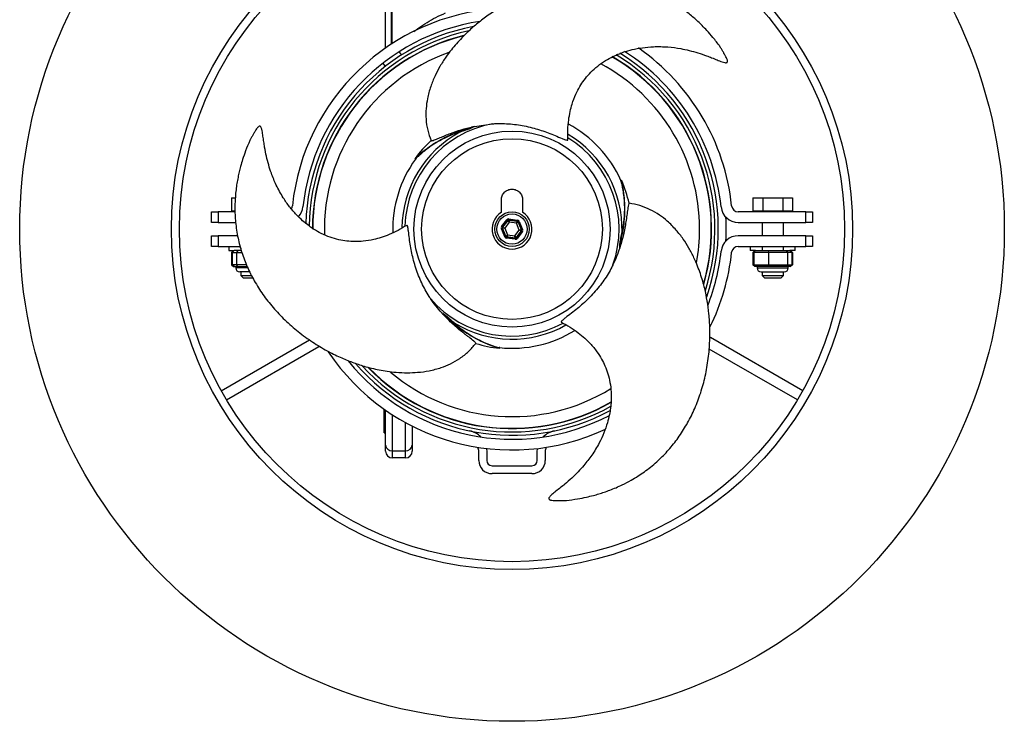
# Model space of a CAD drawing. Extents: x 340 to 710, y 2206 to 2669.
# Tile 1 of 4: x 340 to 710, y 2206 to 2470. Entities that reach past the tile are written whole.
import ezdxf

# ---------------------------------------------------------------- set-up
doc = ezdxf.new("R2010")
doc.units = 0
doc.header["$LTSCALE"] = 5
doc.layers.get('0').update_dxf_attribs({"linetype": 'CONTINUOUS'})

msp = doc.modelspace()

# ---------------------------------------------------------------- linework, layer by layer
at = {"color": 7, "linetype": 'CONTINUOUS'}
for p, q in [((477.15, 2459.07), (477.15, 2474.51)), ((479.35, 2460.56), (479.35, 2474.51)), ((479.65, 2460.75), (479.65, 2474.51)), ((483.11, 2456.44), (482.3, 2457.7)), ((476.07, 2453.31), (476.99, 2452.12)), ((510.57, 2429.61), (517.32, 2430.58)), ((419.18, 2402.81), (419.18, 2397.91)), ((419.18, 2402.81), (420.67, 2402.81)), ((615.1, 2402.81), (615.1, 2397.91)), ((615.1, 2402.81), (618.85, 2402.81)), ((618.85, 2402.81), (618.85, 2397.91)), ((618.85, 2402.81), (626.36, 2402.81)), ((626.36, 2402.81), (626.36, 2397.91)), ((626.36, 2402.81), (630.11, 2402.81)), ((630.11, 2402.81), (630.11, 2397.91)), ((419.18, 2397.91), (420.56, 2397.91)), ((615.1, 2397.91), (618.85, 2397.91)), ((616.81, 2397.91), (616.81, 2397.51)), ((618.85, 2397.91), (626.36, 2397.91)), ((626.36, 2397.91), (630.11, 2397.91)), ((628.41, 2397.51), (628.41, 2397.91)), ((411.69, 2393.51), (411.69, 2397.51)), ((411.69, 2397.51), (414.19, 2397.51)), ((414.19, 2397.51), (414.19, 2393.51)), ((420.56, 2397.51), (414.19, 2397.51)), ((520.76, 2391.92), (522.75, 2394.53)), ((523.07, 2394.28), (521.07, 2391.68)), ((521.13, 2391.67), (523.09, 2394.23)), ((523.09, 2394.23), (523.07, 2394.28)), ((526.69, 2394.01), (523.44, 2394.44)), ((523.44, 2394.44), (523.46, 2394.38)), ((523.46, 2394.38), (526.66, 2393.97)), ((523.49, 2394.83), (526.75, 2394.41)), ((526.66, 2393.97), (526.69, 2394.01)), ((527.38, 2393.92), (528.64, 2390.89)), ((635.11, 2397.51), (609.67, 2397.51)), ((635.11, 2393.51), (635.11, 2397.51)), ((635.11, 2397.51), (637.61, 2397.51)), ((637.61, 2397.51), (637.61, 2393.51)), ((414.19, 2393.51), (411.69, 2393.51)), ((414.19, 2393.51), (420.79, 2393.51)), ((521.91, 2388.1), (520.65, 2391.13)), ((521.02, 2391.28), (522.28, 2388.25)), ((521.08, 2391.27), (521.02, 2391.28)), ((521.07, 2391.68), (521.13, 2391.67)), ((522.32, 2388.29), (521.08, 2391.27)), ((523.59, 2393.56), (521.9, 2391.37)), ((521.9, 2391.37), (522.97, 2388.81)), ((526.33, 2393.2), (523.59, 2393.56)), ((525.71, 2388.46), (527.39, 2390.65)), ((528.16, 2390.35), (526.2, 2387.79)), ((526.22, 2387.73), (528.22, 2390.34)), ((527.39, 2390.65), (526.33, 2393.2)), ((527.01, 2393.77), (526.98, 2393.72)), ((526.98, 2393.72), (528.21, 2390.74)), ((528.27, 2390.74), (527.01, 2393.77)), ((528.22, 2390.34), (528.16, 2390.35)), ((528.21, 2390.74), (528.27, 2390.74)), ((609.67, 2393.51), (635.11, 2393.51)), ((618.61, 2393.51), (618.61, 2388.51)), ((626.61, 2388.51), (626.61, 2393.51)), ((637.61, 2393.51), (635.11, 2393.51)), ((411.69, 2384.51), (411.69, 2388.51)), ((411.69, 2388.51), (414.19, 2388.51)), ((414.19, 2388.51), (414.19, 2384.51)), ((421.54, 2388.51), (414.19, 2388.51)), ((522.28, 2388.25), (522.32, 2388.29)), ((525.8, 2387.18), (522.55, 2387.61)), ((522.63, 2388.05), (522.6, 2388.01)), ((522.6, 2388.01), (525.85, 2387.58)), ((525.83, 2387.63), (522.63, 2388.05)), ((522.97, 2388.81), (525.71, 2388.46)), ((525.85, 2387.58), (525.83, 2387.63)), ((526.2, 2387.79), (526.22, 2387.73)), ((528.54, 2390.1), (526.54, 2387.49)), ((635.11, 2388.51), (609.67, 2388.51)), ((635.11, 2384.51), (635.11, 2388.51)), ((635.11, 2388.51), (637.61, 2388.51)), ((637.61, 2388.51), (637.61, 2384.51)), ((414.19, 2384.51), (411.69, 2384.51)), ((414.19, 2384.51), (422.53, 2384.51)), ((418.19, 2384.51), (418.19, 2382.91)), ((420.02, 2382.91), (419.28, 2382.26)), ((420.27, 2382.91), (419.55, 2382.26)), ((421.65, 2382.91), (420.27, 2382.91)), ((421.65, 2382.91), (421.09, 2382.26)), ((422.95, 2382.91), (421.65, 2382.91)), ((422.69, 2383.91), (422.69, 2382.91)), ((609.67, 2384.51), (635.11, 2384.51)), ((614.11, 2384.51), (614.11, 2382.91)), ((615.2, 2382.26), (615.94, 2382.91)), ((615.47, 2382.26), (616.19, 2382.91)), ((616.19, 2382.91), (621.22, 2382.91)), ((618.61, 2384.51), (618.61, 2382.91)), ((621.07, 2382.26), (621.22, 2382.91)), ((621.22, 2382.91), (627.64, 2382.91)), ((626.61, 2382.91), (626.61, 2384.51)), ((627.64, 2382.91), (628.2, 2382.26)), ((627.64, 2382.91), (629.03, 2382.91)), ((629.03, 2382.91), (629.74, 2382.26)), ((629.27, 2382.91), (630.01, 2382.26)), ((631.11, 2382.91), (631.11, 2384.51)), ((637.61, 2384.51), (635.11, 2384.51)), ((419.28, 2382.26), (419.28, 2377.56)), ((419.28, 2382.26), (419.55, 2382.26)), ((419.55, 2382.26), (419.55, 2377.56)), ((419.55, 2382.26), (421.09, 2382.26)), ((421.09, 2382.26), (421.09, 2377.56)), ((421.09, 2382.26), (423.12, 2382.26)), ((615.47, 2382.26), (615.2, 2382.26)), ((615.2, 2382.26), (615.2, 2377.56)), ((621.07, 2382.26), (615.47, 2382.26)), ((615.47, 2382.26), (615.47, 2377.56)), ((621.07, 2382.26), (621.07, 2377.56)), ((628.2, 2382.26), (621.07, 2382.26)), ((628.2, 2382.26), (628.2, 2377.56)), ((629.74, 2382.26), (628.2, 2382.26)), ((629.74, 2382.26), (629.74, 2377.56)), ((630.01, 2382.26), (629.74, 2382.26)), ((630.01, 2382.26), (630.01, 2377.56)), ((419.55, 2377.56), (419.28, 2377.56)), ((419.28, 2377.56), (420.02, 2376.91)), ((421.09, 2377.56), (419.55, 2377.56)), ((420.27, 2376.91), (419.55, 2377.56)), ((420.02, 2376.91), (420.27, 2376.91)), ((420.27, 2376.91), (420.96, 2376.91)), ((420.84, 2376.91), (420.84, 2376.41)), ((420.96, 2376.91), (421.65, 2376.91)), ((424.9, 2377.56), (421.09, 2377.56)), ((421.65, 2376.91), (421.09, 2377.56)), ((421.65, 2376.91), (424.86, 2376.91)), ((424.86, 2376.91), (425.15, 2376.91)), ((615.2, 2377.56), (615.47, 2377.56)), ((615.94, 2376.91), (615.2, 2377.56)), ((615.47, 2377.56), (621.07, 2377.56)), ((615.47, 2377.56), (616.19, 2376.91)), ((616.19, 2376.91), (615.94, 2376.91)), ((618.7, 2376.91), (616.19, 2376.91)), ((616.76, 2376.91), (616.76, 2376.41)), ((621.22, 2376.91), (618.7, 2376.91)), ((621.07, 2377.56), (628.2, 2377.56)), ((621.22, 2376.91), (621.07, 2377.56)), ((624.43, 2376.91), (621.22, 2376.91)), ((627.64, 2376.91), (624.43, 2376.91)), ((627.64, 2376.91), (628.2, 2377.56)), ((628.33, 2376.91), (627.64, 2376.91)), ((628.2, 2377.56), (629.74, 2377.56)), ((629.03, 2376.91), (628.33, 2376.91)), ((628.46, 2376.41), (628.46, 2376.91)), ((629.03, 2376.91), (629.74, 2377.56)), ((629.27, 2376.91), (629.03, 2376.91)), ((630.01, 2377.56), (629.27, 2376.91)), ((629.74, 2377.56), (630.01, 2377.56)), ((422.69, 2374.91), (422.69, 2373.51)), ((422.69, 2373.51), (423.69, 2372.51)), ((618.61, 2374.91), (618.61, 2373.51)), ((618.61, 2373.51), (619.61, 2372.51)), ((625.61, 2372.51), (626.61, 2373.51)), ((626.61, 2373.51), (626.61, 2374.91)), ((633.89, 2330.25), (599.18, 2350.29)), ((415.41, 2330.25), (448.57, 2349.39)), ((417.41, 2326.78), (452.12, 2346.82)), ((631.89, 2326.78), (598.72, 2345.93)), ((476.65, 2317.46), (476.65, 2323.3)), ((477.15, 2309.85), (477.15, 2322.94)), ((479.65, 2321.27), (479.65, 2307.69)), ((476.65, 2314.46), (476.65, 2317.46)), ((476.65, 2317.46), (477.15, 2317.46)), ((484.65, 2307.69), (484.65, 2318.28)), ((487.15, 2316.96), (487.15, 2309.85)), ((476.65, 2314.46), (477.15, 2314.46)), ((477.15, 2307.51), (477.15, 2309.85)), ((487.15, 2309.85), (487.15, 2307.51)), ((479.65, 2307.69), (484.65, 2307.69)), ((479.65, 2307.69), (479.65, 2305.01)), ((484.65, 2305.01), (484.65, 2307.69)), ((512.15, 2304.09), (512.15, 2307.32)), ((515.05, 2308.57), (515.15, 2307.32)), ((515.15, 2307.32), (515.15, 2304.09)), ((534.15, 2307.32), (534.24, 2308.57)), ((534.15, 2304.09), (534.15, 2307.32)), ((537.15, 2307.32), (537.15, 2304.09)), ((484.65, 2305.01), (479.65, 2305.01)), ((517.15, 2302.09), (532.15, 2302.09)), ((532.15, 2299.09), (517.15, 2299.09))]:
    msp.add_line(p, q, dxfattribs=at)
at = {"color": 7, "linetype": 'CONTINUOUS', "flags": 128}
for points in [[(522.75, 2394.53), (522.81, 2394.48), (522.87, 2394.43), (522.93, 2394.39), (522.97, 2394.36), (523.01, 2394.33), (523.04, 2394.3), (523.06, 2394.29), (523.07, 2394.28)], [(523.59, 2393.56), (523.49, 2393.69), (523.4, 2393.82), (523.31, 2393.93), (523.24, 2394.03), (523.18, 2394.11), (523.13, 2394.18), (523.1, 2394.22), (523.09, 2394.23)], [(523.44, 2394.44), (523.44, 2394.45), (523.44, 2394.47), (523.45, 2394.51), (523.45, 2394.56), (523.46, 2394.62), (523.47, 2394.68), (523.48, 2394.76), (523.49, 2394.83)], [(523.46, 2394.38), (523.46, 2394.37), (523.47, 2394.32), (523.48, 2394.24), (523.5, 2394.14), (523.52, 2394.01), (523.54, 2393.87), (523.56, 2393.72), (523.59, 2393.56)], [(526.33, 2393.2), (526.39, 2393.35), (526.45, 2393.49), (526.51, 2393.62), (526.56, 2393.74), (526.6, 2393.83), (526.63, 2393.91), (526.65, 2393.95), (526.66, 2393.97)], [(526.69, 2394.01), (526.69, 2394.02), (526.7, 2394.04), (526.7, 2394.08), (526.71, 2394.13), (526.72, 2394.19), (526.73, 2394.26), (526.74, 2394.33), (526.75, 2394.41)], [(527.01, 2393.77), (527.02, 2393.77), (527.04, 2393.78), (527.08, 2393.8), (527.12, 2393.81), (527.18, 2393.84), (527.24, 2393.86), (527.31, 2393.89), (527.38, 2393.92)], [(520.65, 2391.13), (520.72, 2391.16), (520.79, 2391.19), (520.86, 2391.21), (520.91, 2391.23), (520.96, 2391.25), (520.99, 2391.27), (521.01, 2391.28), (521.02, 2391.28)], [(520.76, 2391.92), (520.82, 2391.87), (520.88, 2391.83), (520.93, 2391.79), (520.98, 2391.75), (521.02, 2391.72), (521.05, 2391.7), (521.07, 2391.68), (521.07, 2391.68)], [(521.9, 2391.37), (521.75, 2391.35), (521.59, 2391.33), (521.45, 2391.32), (521.32, 2391.3), (521.22, 2391.29), (521.14, 2391.28), (521.1, 2391.28), (521.08, 2391.27)], [(521.13, 2391.67), (521.15, 2391.66), (521.19, 2391.65), (521.26, 2391.62), (521.36, 2391.58), (521.48, 2391.53), (521.61, 2391.48), (521.76, 2391.43), (521.9, 2391.37)], [(526.98, 2393.72), (526.96, 2393.71), (526.92, 2393.68), (526.86, 2393.63), (526.78, 2393.57), (526.68, 2393.49), (526.57, 2393.4), (526.45, 2393.3), (526.33, 2393.2)], [(527.39, 2390.65), (527.55, 2390.67), (527.7, 2390.69), (527.84, 2390.7), (527.97, 2390.72), (528.07, 2390.73), (528.15, 2390.74), (528.2, 2390.74), (528.21, 2390.74)], [(528.16, 2390.35), (528.15, 2390.35), (528.1, 2390.37), (528.03, 2390.4), (527.93, 2390.44), (527.81, 2390.48), (527.68, 2390.54), (527.54, 2390.59), (527.39, 2390.65)], [(528.22, 2390.34), (528.23, 2390.34), (528.24, 2390.32), (528.27, 2390.3), (528.31, 2390.27), (528.36, 2390.23), (528.42, 2390.19), (528.48, 2390.14), (528.54, 2390.1)], [(528.27, 2390.74), (528.28, 2390.74), (528.3, 2390.75), (528.34, 2390.76), (528.38, 2390.78), (528.44, 2390.81), (528.5, 2390.83), (528.57, 2390.86), (528.64, 2390.89)], [(521.91, 2388.1), (521.98, 2388.13), (522.05, 2388.15), (522.11, 2388.18), (522.17, 2388.2), (522.22, 2388.22), (522.25, 2388.24), (522.27, 2388.25), (522.28, 2388.25)], [(522.32, 2388.29), (522.33, 2388.31), (522.37, 2388.34), (522.43, 2388.38), (522.51, 2388.45), (522.61, 2388.53), (522.72, 2388.62), (522.84, 2388.71), (522.97, 2388.81)], [(522.55, 2387.61), (522.56, 2387.69), (522.57, 2387.76), (522.57, 2387.83), (522.58, 2387.89), (522.59, 2387.94), (522.59, 2387.97), (522.6, 2388), (522.6, 2388.01)], [(522.97, 2388.81), (522.9, 2388.67), (522.84, 2388.53), (522.78, 2388.39), (522.73, 2388.28), (522.69, 2388.18), (522.66, 2388.11), (522.64, 2388.07), (522.63, 2388.05)], [(525.71, 2388.46), (525.8, 2388.33), (525.89, 2388.2), (525.98, 2388.09), (526.05, 2387.99), (526.11, 2387.9), (526.16, 2387.84), (526.19, 2387.8), (526.2, 2387.79)], [(525.83, 2387.63), (525.83, 2387.65), (525.82, 2387.7), (525.81, 2387.78), (525.79, 2387.88), (525.78, 2388), (525.75, 2388.14), (525.73, 2388.3), (525.71, 2388.46)], [(525.8, 2387.18), (525.81, 2387.26), (525.82, 2387.33), (525.83, 2387.4), (525.84, 2387.46), (525.84, 2387.51), (525.85, 2387.55), (525.85, 2387.57), (525.85, 2387.58)], [(526.22, 2387.73), (526.23, 2387.73), (526.25, 2387.71), (526.28, 2387.69), (526.32, 2387.66), (526.37, 2387.62), (526.42, 2387.58), (526.48, 2387.54), (526.54, 2387.49)], [(418.19, 2382.91), (418.19, 2382.91), (418.41, 2382.91), (419, 2382.91), (419.92, 2382.91), (420.27, 2382.91)], [(616.19, 2382.91), (615.62, 2382.91), (614.76, 2382.91), (614.25, 2382.91), (614.11, 2382.91)], [(631.11, 2382.91), (631.1, 2382.91), (630.88, 2382.91), (630.29, 2382.91), (629.37, 2382.91), (629.03, 2382.91)], [(425.39, 2376.41), (425.33, 2376.41), (423.96, 2376.41), (422.76, 2376.41), (421.8, 2376.41), (421.16, 2376.41), (420.85, 2376.41), (420.84, 2376.41)], [(616.76, 2376.41), (616.76, 2376.41), (617.01, 2376.41), (617.61, 2376.41), (618.52, 2376.41), (619.7, 2376.41), (621.05, 2376.41), (622.5, 2376.41), (623.96, 2376.41), (625.33, 2376.41), (626.53, 2376.41), (627.49, 2376.41), (628.14, 2376.41), (628.44, 2376.41), (628.46, 2376.41)], [(426.14, 2374.91), (425.73, 2374.91), (424.57, 2374.91), (423.59, 2374.91), (422.85, 2374.91), (422.43, 2374.91), (422.34, 2374.91)], [(422.69, 2373.51), (422.73, 2373.51), (423.08, 2373.51), (423.75, 2373.51), (424.69, 2373.51), (425.8, 2373.51), (426.84, 2373.51)], [(427.35, 2372.51), (427.21, 2372.51), (426.16, 2372.51), (425.19, 2372.51), (424.39, 2372.51), (423.87, 2372.51), (423.69, 2372.51)], [(618.26, 2374.91), (618.27, 2374.91), (618.54, 2374.91), (619.14, 2374.91), (620.03, 2374.91), (621.12, 2374.91), (622.33, 2374.91), (623.56, 2374.91), (624.72, 2374.91), (625.71, 2374.91), (626.44, 2374.91), (626.86, 2374.91), (626.96, 2374.91)], [(618.61, 2373.51), (618.78, 2373.51), (619.3, 2373.51), (620.11, 2373.51), (621.15, 2373.51), (622.31, 2373.51), (623.5, 2373.51), (624.61, 2373.51), (625.54, 2373.51), (626.21, 2373.51), (626.56, 2373.51), (626.61, 2373.51)], [(625.61, 2372.51), (625.43, 2372.51), (624.9, 2372.51), (624.11, 2372.51), (623.13, 2372.51), (622.09, 2372.51), (621.11, 2372.51), (620.31, 2372.51), (619.79, 2372.51), (619.61, 2372.51), (619.61, 2372.51)], [(541.64, 2289.01), (541.64, 2289.01), (541.64, 2289.01), (541.66, 2289.01), (541.69, 2289.01), (541.81, 2289.01), (542.2, 2289.01), (543.38, 2289.01), (544.55, 2289.01), (544.94, 2289.01), (545.05, 2289.01), (545.07, 2289.01), (545.08, 2289.01), (545.08, 2289.01)]]:
    msp.add_lwpolyline(points, dxfattribs=at)
at = {"color": 7, "linetype": 'CONTINUOUS'}
for radius in [185, 128, 125, 36.84, 33.96, 6.5, 5.7]:
    msp.add_circle((524.65, 2391.01), radius, dxfattribs=at)
for centre, radius, start, end in [((524.65, 2391.01), 83, 93.6992, 173.9577), ((524.65, 2391.01), 79, 98.7749, 173.9577), ((524.65, 2391.01), 77.5, 100.7893, 178.5047), ((524.65, 2391.01), 76.25, 102.2773, 179.1467), ((524.65, 2391.01), 75, 103.9763, 180), ((524.65, 2391.01), 74.89, 104.1094, 180), ((524.65, 2391.01), 70.5, 109.6418, 181.8065), ((524.65, 2391.01), 77.5, 340.8066, 58.5002), ((524.65, 2391.01), 79, 6.0423, 57.6201), ((524.65, 2391.01), 83, 6.0423, 55.09), ((524.65, 2391.01), 70.5, 0, 61.7986), ((524.65, 2391.01), 74.89, 343.9907, 59.8867), ((524.65, 2391.01), 75, 343.8565, 59.8282), ((524.65, 2391.01), 76.25, 342.3337, 59.1633), ((524.65, 2391.01), 41.36, 118.3554, 179.357), ((524.65, 2391.01), 40.25, 100.4846, 178.4983), ((524.65, 2391.01), 44.8, 24.0774, 61.7767), ((524.65, 2391.01), 45.05, 132.4488, 144.0426), ((524.65, 2391.01), 40.25, 340.4846, 58.4983), ((524.65, 2391.01), 41.36, 358.3554, 59.357), ((524.65, 2391.01), 44.8, 144.0775, 181.7767), ((524.65, 2391.01), 45.05, 12.4488, 24.0426), ((439.62, 2400.01), 2.5, 327.1544, 353.9577), ((439.62, 2400.01), 6.5, 317.8318, 353.9577), ((609.67, 2400.01), 6.5, 186.0423, 270), ((609.67, 2400.01), 2.5, 186.0423, 270), ((524.65, 2391.01), 7.5, 122.231, 57.769), ((523.41, 2393.99), 0.4, 82.5695, 142.5442), ((526.61, 2393.57), 0.4, 22.5707, 82.5502), ((524.65, 2391.01), 80.5, 356.8263, 3.1737), ((521.45, 2391.43), 0.4, 142.5696, 202.5473), ((527.84, 2390.59), 0.4, 322.5715, 22.546), ((524.65, 2391.01), 70.5, 349.613, 0), ((522.68, 2388.45), 0.4, 202.5684, 262.549), ((525.88, 2388.03), 0.4, 262.5761, 322.5376), ((609.67, 2382.01), 6.5, 90, 173.9577), ((609.67, 2382.01), 2.5, 90, 173.9577), ((524.65, 2391.01), 79, 338.6635, 353.9577), ((524.65, 2391.01), 83, 333.6695, 353.9577), ((422.34, 2376.41), 1.5, 180, 270), ((618.26, 2376.41), 1.5, 180, 270), ((626.96, 2376.41), 1.5, 270, 0), ((524.65, 2391.01), 40.25, 220.4846, 298.4983), ((524.65, 2391.01), 41.36, 238.3554, 299.357), ((524.65, 2391.01), 44.8, 264.0774, 301.7767), ((600.18, 2352.02), 2, 229.6525, 240), ((453.12, 2345.09), 2, 109.6525, 120), ((524.65, 2391.01), 45.05, 252.4488, 264.0426), ((524.65, 2391.01), 83, 213.7238, 295.0298), ((524.65, 2391.01), 79, 218.8505, 297.5959), ((524.65, 2391.01), 77.5, 220.6563, 298.4081), ((524.65, 2391.01), 76.25, 222.4125, 299.1606), ((524.65, 2391.01), 75, 224.0074, 299.8238), ((524.65, 2391.01), 74.89, 224.1412, 299.8802), ((524.65, 2391.01), 70.5, 229.6452, 301.8039), ((507.15, 2307.32), 8, 44.124, 78.1893), ((542.15, 2307.32), 8, 101.8107, 135.876), ((479.49, 2310.03), 2.35, 184.4019, 273.8113), ((484.8, 2310.03), 2.35, 266.1887, 355.5981), ((507.15, 2307.32), 5, 0, 19.6511), ((542.15, 2307.32), 5, 160.3489, 180), ((479.65, 2307.51), 2.5, 180, 270), ((484.65, 2307.51), 2.5, 270, 0), ((517.15, 2304.09), 5, 180, 270), ((517.15, 2304.09), 2, 180, 270), ((532.15, 2304.09), 5, 270, 0), ((532.15, 2304.09), 2, 270, 0)]:
    msp.add_arc(centre, radius, start, end, dxfattribs=at)
for centre, major_axis, ratio, start_param, end_param in [((523.39, 2394.04), (0.307, -0.739), 0.999797, 2.618082, 3.665103), ((523.39, 2394.04), (-0.154, 0.37), 0.999391, 5.759674, 6.806696), ((526.64, 2393.62), (0.243, 0.318), 0.999391, 5.759674, 6.806696), ((526.64, 2393.62), (-0.486, -0.635), 0.999797, 2.618082, 3.665103), ((521.39, 2391.43), (0.793, -0.104), 0.999797, 2.618082, 3.665103), ((521.39, 2391.43), (0.397, -0.052), 0.999391, 2.618082, 3.665103), ((527.9, 2390.58), (0.397, -0.052), 0.999391, 5.759674, 6.806696), ((527.9, 2390.58), (-0.793, 0.104), 0.999797, 2.618082, 3.665103), ((522.65, 2388.4), (0.486, 0.635), 0.999797, 2.618082, 3.665103), ((522.65, 2388.4), (0.243, 0.318), 0.999391, 2.618082, 3.665103), ((525.91, 2387.98), (-0.307, 0.739), 0.999797, 2.618082, 3.665103), ((525.91, 2387.98), (-0.154, 0.37), 0.999391, 2.618082, 3.665103)]:
    msp.add_ellipse(centre, major_axis=major_axis, ratio=ratio, start_param=start_param, end_param=end_param, dxfattribs=at)
for points, knots in [([(602.78, 2459.69), (601.91, 2460.81), (600.35, 2462.84), (598.08, 2465.44), (596.2, 2467.42), (594.54, 2469.03), (592.93, 2470.5), (591.18, 2471.98), (589.25, 2473.49), (586.87, 2475.2), (584.22, 2476.88), (581.41, 2478.43), (578.75, 2479.72), (576.03, 2480.87), (572.4, 2482.17), (567.74, 2483.42), (562.07, 2484.35), (556.17, 2484.69), (550.12, 2484.43), (543.95, 2483.57), (537.67, 2482.07), (531.38, 2479.93), (525.38, 2477.25), (519.96, 2474.24), (515.32, 2471.16), (511.33, 2468.08), (508.22, 2465.33), (505.73, 2462.85), (503.73, 2460.68), (501.73, 2458.27), (499.62, 2455.43), (497.54, 2452.18), (495.61, 2448.5), (493.97, 2444.46), (492.85, 2440.32), (492.28, 2436.2), (492.27, 2432.19), (492.83, 2428.12), (493.76, 2425.58), (494.22, 2424.33)], [0, 0, 0, 0, 0.026723, 0.048037, 0.064818, 0.078035, 0.091434, 0.105866, 0.121292, 0.137512, 0.160869, 0.180197, 0.197936, 0.216347, 0.235742, 0.270484, 0.306755, 0.343643, 0.381332, 0.420308, 0.460749, 0.502628, 0.545344, 0.584768, 0.620012, 0.651118, 0.681231, 0.699935, 0.719087, 0.738675, 0.761323, 0.788947, 0.815651, 0.845646, 0.879003, 0.906408, 0.936143, 0.968659, 1, 1, 1, 1]), ([(487.77, 2465.26), (488.37, 2465.72), (489.9, 2466.89), (492.68, 2468.7), (496.04, 2470.62), (498.43, 2471.7), (499.65, 2472.25)], [0, 0, 0, 0, 0.182268, 0.459272, 0.725923, 1, 1, 1, 1]), ([(545.65, 2424.58), (545.62, 2425.83), (545.57, 2428.28), (545.88, 2431.84), (546.43, 2435.07), (547.28, 2438.33), (548.46, 2441.48), (550.03, 2444.49), (551.73, 2447.06), (553.73, 2449.47), (556.17, 2451.81), (558.94, 2453.88), (561.73, 2455.51), (564.31, 2456.7), (566.93, 2457.68), (570.02, 2458.56), (573.73, 2459.26), (578.25, 2459.66), (583.06, 2459.56), (587.54, 2458.97), (591.27, 2458.16), (594.51, 2457.25), (597.32, 2456.3), (599.71, 2455.38), (601.66, 2454.59), (603.31, 2453.93), (604.45, 2453.59), (605.04, 2453.53), (605.32, 2453.57), (605.48, 2453.65), (605.57, 2453.75), (605.64, 2453.91), (605.65, 2454.16), (605.58, 2454.54), (605.38, 2455.07), (605.02, 2455.82), (604.68, 2456.39), (604.48, 2456.73)], [0, 0, 0, 0, 0.049553, 0.097838, 0.139487, 0.175511, 0.225162, 0.264146, 0.298261, 0.334625, 0.373448, 0.414732, 0.4521, 0.482939, 0.510623, 0.546273, 0.591032, 0.637713, 0.698872, 0.752808, 0.789636, 0.827334, 0.866193, 0.889306, 0.913943, 0.93678, 0.949224, 0.9537, 0.957197, 0.958725, 0.960328, 0.962425, 0.965403, 0.969839, 0.976465, 0.986167, 1, 1, 1, 1]), ([(604.48, 2456.73), (604.48, 2456.73), (604.48, 2456.72), (604.48, 2456.73), (604.48, 2456.74), (604.45, 2456.78), (604.36, 2456.94), (604.09, 2457.42), (603.62, 2458.23), (603.15, 2459.04), (602.87, 2459.52), (602.79, 2459.66), (602.77, 2459.7), (602.76, 2459.7), (602.76, 2459.71), (602.76, 2459.71)], [0, 0, 0, 0, 0.005017, 0.010064, 0.021526, 0.035682, 0.074995, 0.190099, 0.508966, 0.826787, 0.939064, 0.976247, 0.989245, 0.994797, 1, 1, 1, 1]), ([(427.81, 2427.29), (427.81, 2427.29), (427.82, 2427.29), (427.81, 2427.29), (427.81, 2427.28), (427.78, 2427.23), (427.69, 2427.08), (427.42, 2426.6), (426.95, 2425.79), (426.48, 2424.98), (426.2, 2424.5), (426.12, 2424.36), (426.1, 2424.32), (426.09, 2424.31), (426.09, 2424.31), (426.09, 2424.31)], [0, 0, 0, 0, 0.005025, 0.010069, 0.021528, 0.035683, 0.074998, 0.190102, 0.508967, 0.826794, 0.939063, 0.976244, 0.989246, 0.994791, 1, 1, 1, 1]), ([(485.07, 2392.41), (484.01, 2391.77), (481.91, 2390.49), (478.67, 2388.98), (475.6, 2387.84), (472.35, 2386.95), (469.03, 2386.4), (465.64, 2386.25), (462.56, 2386.44), (459.48, 2386.96), (456.23, 2387.91), (453.05, 2389.27), (450.24, 2390.88), (447.92, 2392.52), (445.76, 2394.29), (443.45, 2396.53), (440.99, 2399.39), (438.39, 2403.11), (436.07, 2407.33), (434.34, 2411.5), (433.18, 2415.13), (432.34, 2418.39), (431.76, 2421.3), (431.37, 2423.84), (431.08, 2425.91), (430.82, 2427.67), (430.55, 2428.83), (430.3, 2429.38), (430.13, 2429.59), (429.98, 2429.69), (429.85, 2429.72), (429.67, 2429.7), (429.45, 2429.59), (429.16, 2429.34), (428.8, 2428.9), (428.33, 2428.2), (428.01, 2427.63), (427.81, 2427.29)], [0, 0, 0, 0, 0.049552, 0.097838, 0.139487, 0.17551, 0.225161, 0.264145, 0.298261, 0.334625, 0.373448, 0.414732, 0.4521, 0.482939, 0.510623, 0.546273, 0.591032, 0.637713, 0.698872, 0.752808, 0.789636, 0.827334, 0.866193, 0.889306, 0.913943, 0.93678, 0.949224, 0.9537, 0.957197, 0.958725, 0.960328, 0.962425, 0.965403, 0.969839, 0.976465, 0.986167, 1, 1, 1, 1]), ([(509.88, 2429.49), (509.65, 2429.36), (509.41, 2429.23), (509.03, 2429.06), (508.9, 2429), (508.64, 2428.9), (508.51, 2428.85), (508.26, 2428.76), (508.13, 2428.71), (507.87, 2428.63), (507.74, 2428.59), (507.36, 2428.48), (507.1, 2428.4), (505.83, 2428), (504.83, 2427.65), (502.87, 2426.9), (501.91, 2426.5), (500.02, 2425.65), (499.1, 2425.2), (496.38, 2423.74), (494.64, 2422.64), (492.13, 2420.82), (491.31, 2420.18), (489.71, 2418.86), (488.93, 2418.17), (488.18, 2417.46)], [0, 0, 0, 0, 0.03125, 0.03125, 0.046875, 0.046875, 0.0625, 0.0625, 0.078125, 0.078125, 0.09375, 0.09375, 0.125, 0.125, 0.25, 0.25, 0.375, 0.375, 0.5, 0.5, 0.75, 0.75, 0.875, 0.875, 1, 1, 1, 1]), ([(505, 2427.41), (505.01, 2427.42), (505.04, 2427.43), (505.06, 2427.44), (505.07, 2427.46), (505.08, 2427.46), (505.08, 2427.47), (505.08, 2427.47), (505.08, 2427.47), (505.06, 2427.48), (504.95, 2427.46), (504.48, 2427.33), (502.56, 2426.67), (498.49, 2424.91), (493.79, 2422.11), (490.52, 2419.35), (489, 2418.03), (488.58, 2417.54), (488.37, 2417.3)], [0, 0, 0, 0, 0.001863, 0.00346, 0.004027, 0.004599, 0.004979, 0.005358, 0.005866, 0.006787, 0.009911, 0.024786, 0.083882, 0.320196, 0.69386, 0.908758, 0.954861, 1, 1, 1, 1]), ([(494.24, 2424.25), (494.28, 2424.23), (494.34, 2424.23), (494.45, 2424.24), (494.52, 2424.25), (494.71, 2424.29), (494.85, 2424.32), (495.27, 2424.46), (495.55, 2424.56), (496.14, 2424.79), (496.44, 2424.91), (497.05, 2425.16), (497.36, 2425.28), (498.29, 2425.67), (498.92, 2425.93), (500.21, 2426.45), (500.86, 2426.7), (502.85, 2427.45), (504.21, 2427.92), (507, 2428.78), (508.42, 2429.16), (509.88, 2429.49)], [0, 0, 0, 0, 0.015625, 0.015625, 0.03125, 0.03125, 0.0625, 0.0625, 0.125, 0.125, 0.1875, 0.1875, 0.25, 0.25, 0.375, 0.375, 0.5, 0.5, 0.75, 0.75, 1, 1, 1, 1]), ([(510.57, 2429.61), (510.55, 2429.6), (510.25, 2429.41), (509.75, 2429.14), (509.06, 2428.83), (508.53, 2428.62), (508.11, 2428.47), (507.76, 2428.35), (507.25, 2428.19), (506.45, 2427.93), (505.62, 2427.64), (505.11, 2427.45), (504.96, 2427.4)], [0, 0, 0, 0, 0.0085442, 0.1892711, 0.2803328, 0.3706758, 0.4619695, 0.4979832, 0.5534358, 0.7269516, 0.9188083, 1, 1, 1, 1]), ([(517.32, 2430.58), (517.38, 2430.59), (517.68, 2430.61), (518.94, 2430.68), (522.11, 2430.72), (527.05, 2430.28), (532.82, 2429.07), (538.28, 2427.23), (542.19, 2425.6), (544.51, 2424.66), (545.2, 2424.44), (545.48, 2424.42), (545.59, 2424.45), (545.64, 2424.5), (545.63, 2424.56), (545.63, 2424.58)], [0, 0, 0, 0, 0.006216, 0.031083, 0.130611, 0.332034, 0.533524, 0.720864, 0.907644, 0.954028, 0.977353, 0.984799, 0.990164, 0.995559, 1, 1, 1, 1]), ([(426.11, 2424.33), (425.56, 2423.02), (424.58, 2420.66), (423.47, 2417.39), (422.7, 2414.77), (422.13, 2412.53), (421.66, 2410.4), (421.25, 2408.14), (420.91, 2405.71), (420.63, 2402.8), (420.49, 2399.67), (420.55, 2396.46), (420.77, 2393.51), (421.13, 2390.58), (421.83, 2386.78), (423.06, 2382.13), (425.1, 2376.75), (427.75, 2371.47), (431, 2366.36), (434.84, 2361.45), (439.27, 2356.76), (444.27, 2352.38), (449.59, 2348.52), (454.91, 2345.33), (459.89, 2342.86), (464.56, 2340.94), (468.5, 2339.63), (471.89, 2338.7), (474.77, 2338.06), (477.85, 2337.53), (481.37, 2337.12), (485.22, 2336.95), (489.37, 2337.12), (493.69, 2337.72), (497.84, 2338.81), (501.69, 2340.38), (505.17, 2342.38), (508.41, 2344.9), (510.15, 2346.98), (511, 2348)], [0, 0, 0, 0, 0.026724, 0.048038, 0.064819, 0.078037, 0.091435, 0.105868, 0.121294, 0.137514, 0.160872, 0.180201, 0.197939, 0.216351, 0.235746, 0.270489, 0.30676, 0.343649, 0.381339, 0.420315, 0.460757, 0.502637, 0.545354, 0.584778, 0.620023, 0.651129, 0.681243, 0.699948, 0.7191, 0.738687, 0.761336, 0.788961, 0.815665, 0.845661, 0.879018, 0.906424, 0.936159, 0.968676, 1, 1, 1, 1]), ([(488.18, 2417.46), (488.23, 2417.49), (488.27, 2417.51), (488.37, 2417.56), (488.42, 2417.58), (488.47, 2417.58), (488.49, 2417.57), (488.5, 2417.53), (488.49, 2417.5), (488.45, 2417.41), (488.41, 2417.35), (488.37, 2417.3)], [0, 0, 0, 0, 0.25, 0.25, 0.5, 0.5, 0.625, 0.625, 0.75, 0.75, 1, 1, 1, 1]), ([(565.35, 2384.56), (565.36, 2384.77), (565.37, 2385.34), (565.57, 2386.64), (565.95, 2388.25), (566.73, 2392.02), (567.25, 2397.82), (566.86, 2404.26), (566.06, 2408.06), (565.79, 2409.36)], [0, 0, 0, 0, 0.024845, 0.066417, 0.14332, 0.220557, 0.530045, 0.839534, 1, 1, 1, 1]), ([(565.79, 2409.36), (565.79, 2409.31), (565.79, 2409.25), (565.78, 2409.15), (565.77, 2409.1), (565.74, 2409.05), (565.73, 2409.04), (565.69, 2409.05), (565.67, 2409.07), (565.61, 2409.15), (565.58, 2409.22), (565.55, 2409.28)], [0, 0, 0, 0, 0.25, 0.25, 0.5, 0.5, 0.625, 0.625, 0.75, 0.75, 1, 1, 1, 1]), ([(565.99, 2389.82), (565.99, 2389.79), (565.99, 2389.76), (566, 2389.73), (566, 2389.73), (566, 2389.72), (566.01, 2389.72), (566.01, 2389.73), (566.02, 2389.74), (566.04, 2389.78), (566.05, 2389.83), (566.09, 2389.97), (566.12, 2390.07), (566.19, 2390.36), (566.23, 2390.56), (566.35, 2391.16), (566.41, 2391.57), (566.61, 2392.79), (566.71, 2393.61), (566.87, 2395.25), (566.92, 2396.08), (566.99, 2397.72), (567, 2398.55), (566.97, 2400.2), (566.93, 2401.03), (566.8, 2402.69), (566.71, 2403.51), (566.48, 2405.17), (566.35, 2405.99), (566.1, 2407.22), (566.01, 2407.63), (565.86, 2408.25), (565.81, 2408.45), (565.72, 2408.76), (565.69, 2408.87), (565.64, 2409.02), (565.63, 2409.07), (565.59, 2409.18), (565.57, 2409.23), (565.55, 2409.28)], [0, 0, 0, 0, 0.003906, 0.003906, 0.004883, 0.004883, 0.005859, 0.005859, 0.007813, 0.007813, 0.015625, 0.015625, 0.03125, 0.03125, 0.0625, 0.0625, 0.125, 0.125, 0.25, 0.25, 0.375, 0.375, 0.5, 0.5, 0.625, 0.625, 0.75, 0.75, 0.875, 0.875, 0.9375, 0.9375, 0.96875, 0.96875, 0.984375, 0.984375, 0.992187, 0.992187, 1, 1, 1, 1]), ([(520.65, 2402.01), (520.65, 2402.27), (520.67, 2402.53), (520.77, 2403.04), (520.85, 2403.29), (521.05, 2403.78), (521.17, 2404.01), (521.46, 2404.44), (521.63, 2404.65), (522, 2405.02), (522.2, 2405.18), (522.63, 2405.48), (522.87, 2405.6), (523.35, 2405.8), (523.6, 2405.88), (524.12, 2405.98), (524.38, 2406.01), (524.9, 2406.01), (525.17, 2405.98), (525.69, 2405.88), (525.94, 2405.8), (526.42, 2405.6), (526.66, 2405.48), (527.09, 2405.19), (527.29, 2405.02), (527.66, 2404.65), (527.83, 2404.44), (528.12, 2404.01), (528.24, 2403.78), (528.44, 2403.3), (528.52, 2403.05), (528.62, 2402.54), (528.65, 2402.27), (528.65, 2402.01)], [0, 0, 0, 0, 0.0625, 0.0625, 0.125, 0.125, 0.1875, 0.1875, 0.25, 0.25, 0.3125, 0.3125, 0.375, 0.375, 0.4375, 0.4375, 0.5, 0.5, 0.5625, 0.5625, 0.625, 0.625, 0.6875, 0.6875, 0.75, 0.75, 0.8125, 0.8125, 0.875, 0.875, 0.9375, 0.9375, 1, 1, 1, 1]), ([(545.06, 2289.01), (546.47, 2289.19), (549, 2289.53), (552.39, 2290.2), (555.04, 2290.84), (557.26, 2291.47), (559.34, 2292.13), (561.51, 2292.9), (563.78, 2293.82), (566.44, 2295.03), (569.22, 2296.48), (571.98, 2298.14), (574.42, 2299.8), (576.77, 2301.58), (579.72, 2304.08), (583.13, 2307.48), (586.77, 2311.93), (590.01, 2316.87), (592.82, 2322.23), (595.15, 2328.01), (596.99, 2334.2), (598.28, 2340.72), (598.96, 2347.25), (599.07, 2353.45), (598.72, 2359.01), (598.05, 2364), (597.22, 2368.08), (596.32, 2371.47), (595.44, 2374.29), (594.36, 2377.23), (592.95, 2380.47), (591.17, 2383.89), (588.95, 2387.41), (586.27, 2390.85), (583.25, 2393.89), (579.96, 2396.44), (576.49, 2398.45), (572.7, 2400), (570.03, 2400.47), (568.72, 2400.69)], [0, 0, 0, 0, 0.026724, 0.048038, 0.064819, 0.078037, 0.091435, 0.105868, 0.121294, 0.137514, 0.160872, 0.180201, 0.19794, 0.216351, 0.235746, 0.270489, 0.30676, 0.343649, 0.381339, 0.420315, 0.460757, 0.502637, 0.545354, 0.584778, 0.620023, 0.651129, 0.681243, 0.699948, 0.7191, 0.738687, 0.761336, 0.788961, 0.815665, 0.845661, 0.879018, 0.906424, 0.936159, 0.968676, 1, 1, 1, 1]), ([(568.64, 2400.72), (568.64, 2400.72), (568.6, 2400.69), (568.43, 2400.4), (568.21, 2399.27), (568.01, 2397.76), (567.8, 2396.19), (567.64, 2395), (567.27, 2392.58), (566.65, 2389.09), (565.76, 2386), (565.35, 2384.56)], [0, 0, 0, 0, 0.000593, 0.018014, 0.092213, 0.238216, 0.311013, 0.383807, 0.456599, 0.748118, 1, 1, 1, 1]), ([(494.03, 2364.88), (494, 2364.93), (493.83, 2365.18), (493.14, 2366.24), (491.53, 2368.95), (489.43, 2373.44), (487.62, 2379.02), (486.62, 2383.76), (486.08, 2387.47), (485.8, 2389.8), (485.58, 2391.39), (485.42, 2392.1), (485.29, 2392.35), (485.22, 2392.43), (485.14, 2392.44), (485.1, 2392.41), (485.08, 2392.39)], [0, 0, 0, 0, 0.006216, 0.03108, 0.130601, 0.330022, 0.533492, 0.718918, 0.813354, 0.907651, 0.954031, 0.977354, 0.9848, 0.990165, 0.99556, 1, 1, 1, 1]), ([(565.11, 2383.9), (565.11, 2383.92), (565.1, 2384.27), (565.12, 2384.84), (565.19, 2385.59), (565.27, 2386.16), (565.35, 2386.6), (565.43, 2386.96), (565.54, 2387.48), (565.71, 2388.3), (565.88, 2389.17), (565.97, 2389.7), (566, 2389.86)], [0, 0, 0, 0, 0.008488, 0.189199, 0.28026, 0.370602, 0.461882, 0.497903, 0.553352, 0.726874, 0.918735, 1, 1, 1, 1]), ([(565.35, 2384.56), (565.29, 2384.41), (565.2, 2384.18), (565.13, 2383.95), (565.1, 2383.87)], [0, 0, 0, 0, 0.665808, 1, 1, 1, 1]), ([(562.58, 2377.56), (562.56, 2377.51), (562.42, 2377.24), (561.85, 2376.11), (560.31, 2373.36), (557.47, 2369.3), (553.54, 2364.94), (549.94, 2361.7), (546.99, 2359.38), (545.12, 2357.97), (543.85, 2356.99), (543.32, 2356.49), (543.16, 2356.26), (543.13, 2356.15), (543.16, 2356.08), (543.21, 2356.06), (543.23, 2356.05)], [0, 0, 0, 0, 0.0062158, 0.0310798, 0.1306005, 0.3300218, 0.5334925, 0.7189182, 0.8133549, 0.9076518, 0.9540322, 0.9773547, 0.9848007, 0.9901648, 0.9955596, 1, 1, 1, 1]), ([(498.71, 2358.98), (498.61, 2359.11), (498.45, 2359.3), (498.29, 2359.48), (498.24, 2359.54)], [0, 0, 0, 0, 0.6658252, 1, 1, 1, 1]), ([(498.26, 2359.52), (498.27, 2359.51), (498.59, 2359.34), (499.07, 2359.04), (499.68, 2358.6), (500.13, 2358.25), (500.48, 2357.96), (500.75, 2357.71), (501.14, 2357.35), (501.77, 2356.8), (502.44, 2356.22), (502.85, 2355.87), (502.98, 2355.77)], [0, 0, 0, 0, 0.0084882, 0.1891994, 0.2802605, 0.3706021, 0.461882, 0.4979033, 0.5533518, 0.7268738, 0.9187355, 1, 1, 1, 1]), ([(511.06, 2348.06), (511.06, 2348.06), (511.05, 2348.11), (510.89, 2348.4), (510.01, 2349.15), (508.81, 2350.08), (507.56, 2351.05), (506.61, 2351.78), (504.69, 2353.3), (501.98, 2355.59), (499.75, 2357.91), (498.71, 2358.98)], [0, 0, 0, 0, 0.000593, 0.018014, 0.092212, 0.238213, 0.31101, 0.383802, 0.456594, 0.748111, 1, 1, 1, 1]), ([(498.71, 2358.98), (498.89, 2358.87), (499.38, 2358.57), (500.4, 2357.76), (501.6, 2356.62), (504.48, 2354.06), (509.25, 2350.71), (515.02, 2347.82), (518.71, 2346.61), (519.97, 2346.2)], [0, 0, 0, 0, 0.0248419, 0.0664145, 0.1433177, 0.2205552, 0.5300433, 0.8395335, 1, 1, 1, 1]), ([(502.94, 2355.8), (502.93, 2355.8), (502.91, 2355.82), (502.89, 2355.83), (502.87, 2355.84), (502.86, 2355.84), (502.85, 2355.84), (502.85, 2355.84), (502.85, 2355.83), (502.86, 2355.81), (502.93, 2355.73), (503.28, 2355.38), (504.84, 2354.03), (508.41, 2351.38), (513.19, 2348.72), (517.19, 2347.28), (519.08, 2346.63), (519.71, 2346.51), (520.02, 2346.45)], [0, 0, 0, 0, 0.001875, 0.003475, 0.004037, 0.004604, 0.004983, 0.005363, 0.005872, 0.006799, 0.009961, 0.025036, 0.084934, 0.324464, 0.696635, 0.910013, 0.955478, 1, 1, 1, 1]), ([(543.22, 2356.03), (544.31, 2355.43), (546.46, 2354.26), (549.39, 2352.21), (551.91, 2350.12), (554.31, 2347.75), (556.45, 2345.15), (558.28, 2342.29), (559.65, 2339.53), (560.74, 2336.59), (561.54, 2333.31), (561.95, 2329.88), (561.96, 2326.64), (561.7, 2323.81), (561.24, 2321.05), (560.46, 2317.94), (559.21, 2314.37), (557.3, 2310.26), (554.8, 2306.14), (552.05, 2302.56), (549.49, 2299.73), (547.08, 2297.38), (544.86, 2295.43), (542.85, 2293.81), (541.2, 2292.53), (539.81, 2291.42), (538.94, 2290.61), (538.59, 2290.12), (538.49, 2289.87), (538.48, 2289.69), (538.52, 2289.55), (538.62, 2289.41), (538.84, 2289.28), (539.19, 2289.15), (539.76, 2289.06), (540.59, 2289), (541.25, 2289.01), (541.64, 2289.01)], [0, 0, 0, 0, 0.049553, 0.097838, 0.139487, 0.175511, 0.225162, 0.264146, 0.298261, 0.334625, 0.373448, 0.414732, 0.4521, 0.482939, 0.510623, 0.546273, 0.591032, 0.637713, 0.698872, 0.752808, 0.789636, 0.827334, 0.866193, 0.889306, 0.913943, 0.93678, 0.949224, 0.9537, 0.957197, 0.958725, 0.960328, 0.962425, 0.965403, 0.969839, 0.976465, 0.986167, 1, 1, 1, 1]), ([(520.02, 2346.45), (519.97, 2346.45), (519.89, 2346.46), (519.8, 2346.45), (519.76, 2346.44), (519.73, 2346.43), (519.72, 2346.41), (519.73, 2346.39), (519.76, 2346.35), (519.83, 2346.28), (519.92, 2346.23), (519.97, 2346.2)], [0, 0, 0, 0, 0.182246, 0.277834, 0.331617, 0.373384, 0.415006, 0.482394, 0.549162, 0.724559, 1, 1, 1, 1])]:
    msp.add_open_spline(points, degree=3, knots=knots, dxfattribs=at)
for points in [[(509.88, 2429.49), (510.12, 2429.52), (510.36, 2429.56), (510.6, 2429.61)], [(520.65, 2397.35), (520.65, 2398.91), (520.65, 2400.46), (520.65, 2402.01)], [(528.65, 2402.01), (528.65, 2400.46), (528.65, 2398.91), (528.65, 2397.35)], [(565.11, 2383.9), (564.42, 2381.77), (563.58, 2379.65), (562.58, 2377.56)], [(498.26, 2359.52), (496.75, 2361.19), (495.34, 2362.97), (494.03, 2364.88)]]:
    msp.add_open_spline(points, degree=3, dxfattribs=at)

doc.saveas('drawing.dxf')
